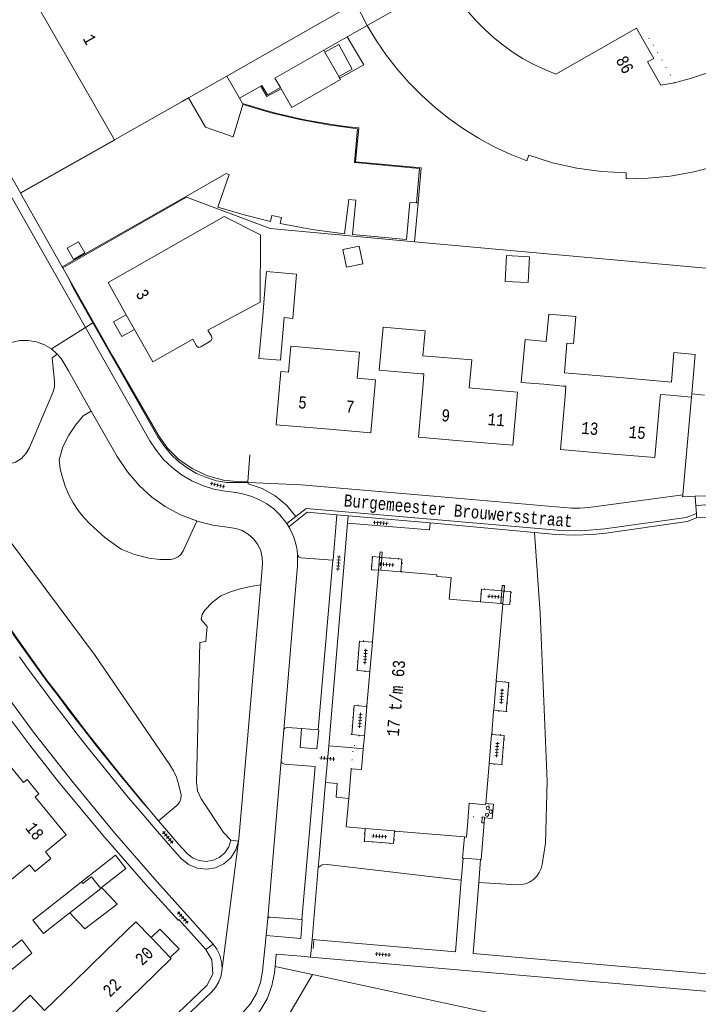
# Model space of a CAD drawing. Header units: metres. Extents: x 196790 to 198335, y 354523 to 356036.
# Tile 84 of 105: x 197660 to 197760, y 355250 to 355395. Entities that reach past the tile are written whole.
import ezdxf

# ---------------------------------------------------------------- set-up
doc = ezdxf.new("R2010")
doc.units = ezdxf.units.M
for name, pattern in [('DGN Style 1', [1.160006, 0.00193, -1.158076]), ('DGN Style 2', [186.027128, 111.616277, -74.410851]), ('DGN Style 3', [260.437979, 186.027128, -74.410851])]:
    doc.linetypes.add(name, pattern=pattern)
for name, color, linetype, lineweight in [('afdak', 252, 'DGN Style 2', 18), ('bij- of bedrijfsgebouw', 252, 'Continuous', 18), ('cultuurscheiding', 252, 'Continuous', 18), ('heg of haag', 252, 'Continuous', 18), ('hoofdgebouw', 252, 'Continuous', 18), ('huisnummer BAG', 252, 'Continuous', 18), ('kant betonverharding', 252, 'Continuous', 18), ('kant klinkerverharding', 252, 'Continuous', 18), ('kant muur (extern)', 252, 'Continuous', 18), ('kant tegelverharding', 252, 'Continuous', 18), ('molgoot', 252, 'DGN Style 3', 18), ('overig WOZ', 252, 'DGN Style 1', 18), ('raster', 252, 'Continuous', 18), ('straatnaam', 252, 'Continuous', 18), ('tuinhuis', 252, 'DGN Style 2', 18), ('verh betonsymbool', 2, 'Continuous', 0), ('verh tegelsymbool', 2, 'Continuous', 0), ('vlakafsluiter grijs', 252, 'DGN Style 2', 18), ('vlakafsluiter groen', 252, 'DGN Style 2', 18)]:
    doc.layers.add(name, color=color, linetype=linetype, lineweight=lineweight)
doc.styles.add('Style-Courier New', font='cour.ttf')

# ---------------------------------------------------------------- blocks, each defined once
blk = doc.blocks.new('S621')
at = {"layer": 'verh betonsymbool', "color": 252, "linetype": 'Continuous', "lineweight": 0}
for centre in [(-0.48, 0.24), (0.52, 0.24), (0.02, -0.26)]:
    blk.add_circle(centre, 0.25, dxfattribs=at)
blk = doc.blocks.new('S642')
at = {"layer": 'verh tegelsymbool', "color": 252}
for p, q in [((-1.12, 0), (1.12, 0)), ((-0.9, -0.25), (-0.9, 0.25)), ((-0.45, -0.25), (-0.45, 0.25)), ((0, -0.25), (0, 0.25)), ((0.45, -0.25), (0.45, 0.25)), ((0.9, -0.25), (0.9, 0.25))]:
    blk.add_line(p, q, dxfattribs=at)

msp = doc.modelspace()

# ---------------------------------------------------------------- linework, layer by layer
at = {"layer": 'afdak'}
for p, q in [((197711.504, 355394.272), (197709.795, 355397.616)), ((197711.504, 355394.272), (197711.532, 355394.288)), ((197668.919, 355262.127), (197667.682, 355263.457))]:
    msp.add_line(p, q, dxfattribs=at)
at = {"layer": 'afdak', "flags": 128}
for points in [[(197705.283, 355390.361), (197707.315, 355391.476), (197709.305, 355387.845), (197707.325, 355386.76)], [(197677.216, 355349.456), (197675.341, 355348.403), (197674.127, 355350.565), (197676.002, 355351.618)], [(197669.399, 355268.004), (197674.397, 355271.953), (197675.947, 355269.991), (197672.364, 355267.16), (197673.632, 355265.848)], [(197673.632, 355265.848), (197674.645, 355264.734), (197669.888, 355261.059), (197668.919, 355262.127)], [(197682.488, 355256.84), (197683.804, 355258.112), (197680.961, 355261.052), (197679.646, 355259.781)], [(197657.165, 355246.847), (197661.85, 355251.276), (197663.932, 355249.049)]]:
    msp.add_lwpolyline(points, dxfattribs=at)
at = {"layer": 'bij- of bedrijfsgebouw'}
for p, q in [((197705.283, 355390.361), (197705.122, 355390.645)), ((197707.325, 355386.76), (197705.283, 355390.361)), ((197707.47, 355386.504), (197707.325, 355386.76)), ((197698.715, 355385.149), (197698.822, 355384.961)), ((197696.111, 355351.476), (197696.498, 355355.94)), ((197666.538, 355265.743), (197669.399, 355268.004)), ((197669.399, 355268.004), (197669.601, 355267.749)), ((197667.682, 355263.457), (197667.322, 355263.177)), ((197668.113, 355263.792), (197667.682, 355263.457))]:
    msp.add_line(p, q, dxfattribs=at)
at = {"layer": 'bij- of bedrijfsgebouw', "flags": 128}
for points in [[(197705.122, 355390.645), (197697.924, 355386.536), (197698.715, 355385.149)], [(197698.822, 355384.961), (197700.394, 355382.203), (197707.584, 355386.302), (197707.47, 355386.504)], [(197699.259, 355351.203), (197700.537, 355351.092), (197701.103, 355357.617), (197696.677, 355358.001), (197696.498, 355355.94)], [(197699.259, 355351.203), (197698.713, 355344.907), (197695.565, 355345.18), (197696.111, 355351.476)], [(197716.693, 355343.179), (197713.304, 355343.473), (197713.851, 355349.775), (197717.215, 355349.483)], [(197737.535, 355341.372), (197734.235, 355341.658), (197734.782, 355347.959), (197737.922, 355347.687)], [(197669.601, 355267.749), (197670.862, 355268.748), (197672.271, 355267.029), (197668.113, 355263.792)], [(197666.538, 355265.743), (197662.227, 355262.338), (197663.777, 355260.376), (197667.322, 355263.177)], [(197657.527, 355256.985), (197660.618, 355259.48), (197662.101, 355257.484), (197659.09, 355255.049)]]:
    msp.add_lwpolyline(points, dxfattribs=at)
at = {"layer": 'cultuurscheiding', "flags": 128}
for points in [[(197644.768, 355332.035), (197645.71, 355331.267), (197648.161, 355329.707), (197649.288, 355329.123), (197650.517, 355328.738), (197651.795, 355328.573), (197653.063, 355328.632), (197654.492, 355328.714), (197655.915, 355328.902), (197657.321, 355329.193), (197658.698, 355329.585), (197659.652, 355329.898), (197660.529, 355330.448), (197661.245, 355331.195), (197661.745, 355332.066), (197665.186, 355340.181), (197665.406, 355340.958), (197665.428, 355341.765), (197665.085, 355345.254), (197665.826, 355345.831)], [(197670.848, 355337.416), (197669.65, 355336.746), (197668.531, 355335.363), (197667.535, 355333.889), (197666.642, 355332.128), (197666.084, 355330.233), (197666.273, 355328.923), (197666.578, 355327.619), (197667, 355326.337), (197667.534, 355325.092), (197668.177, 355323.899), (197668.919, 355322.772), (197669.75, 355321.723), (197670.659, 355320.76), (197672.843, 355318.778), (197675.242, 355317.064), (197677.227, 355316.258), (197679.301, 355315.717), (197680.939, 355315.536), (197682.587, 355315.545), (197683.142, 355315.664), (197683.664, 355315.935), (197684.095, 355316.335), (197684.395, 355316.817), (197686.387, 355321.212)], [(197646.683, 355324.637), (197650.254, 355325.12), (197650.98, 355325.146), (197651.711, 355325.026), (197652.404, 355324.762), (197653.018, 355324.374), (197654.057, 355323.676), (197655.029, 355322.879), (197655.92, 355321.992), (197656.72, 355321.03), (197671.407, 355301.388), (197682.421, 355285.242), (197682.952, 355284.364), (197683.386, 355283.427), (197683.715, 355282.449), (197683.934, 355281.446), (197684.088, 355280.881), (197684.054, 355280.265), (197683.823, 355279.694), (197683.443, 355279.248), (197680.757, 355277.02)], [(197727.953, 355267.891), (197733.616, 355267.579), (197734.223, 355267.598), (197734.848, 355267.73), (197735.459, 355267.984), (197736.021, 355268.355), (197736.502, 355268.826), (197736.879, 355269.37), (197737.14, 355269.953), (197737.287, 355270.542), (197737.793, 355273.734), (197738.046, 355282.832), (197737.037, 355307.612), (197736.185, 355319.523)], [(197695.829, 355311.781), (197694.311, 355311.569), (197692.812, 355311.231), (197691.345, 355310.767), (197689.928, 355310.185), (197688.684, 355309.203), (197687.586, 355308.06), (197687.207, 355307.417), (197687.039, 355306.69), (197687.911, 355305.642), (197687.716, 355303.471), (197686.826, 355303.301), (197686.339, 355282.682), (197686.502, 355281.415), (197687.037, 355280.255), (197690.314, 355275.288), (197691.406, 355274.133)], [(197725.385, 355268.27), (197705.603, 355270.58), (197704.902, 355270.502), (197704.306, 355270.126)]]:
    msp.add_lwpolyline(points, dxfattribs=at)
at = {"layer": 'heg of haag'}
msp.add_line((197660.388, 355369.591), (197674.254, 355377.397), dxfattribs=at)
at = {"layer": 'heg of haag', "flags": 128}
msp.add_lwpolyline([(197679.23, 355278.803), (197676.657, 355281.929), (197674.11, 355285.076), (197672.683, 355286.866), (197671.265, 355288.663), (197669.856, 355290.467), (197668.457, 355292.279), (197665.646, 355295.962), (197664.256, 355297.817), (197662.889, 355299.687), (197661.441, 355301.713), (197660.014, 355303.754), (197658.605, 355305.807), (197657.213, 355307.872), (197655.773, 355310.05), (197654.354, 355312.241), (197652.953, 355314.444), (197651.565, 355316.655), (197650.376, 355318.579), (197649.201, 355320.512), (197648.039, 355322.454), (197646.89, 355324.402)], dxfattribs=at)
at = {"layer": 'hoofdgebouw'}
for p, q in [((197709.795, 355397.616), (197690.831, 355386.828)), ((197663.279, 355396.61), (197674.254, 355377.397)), ((197685.183, 355383.614), (197690.831, 355386.828)), ((197754.808, 355385.474), (197756.84, 355385.846)), ((197684.221, 355383.067), (197685.183, 355383.614)), ((197674.254, 355377.397), (197684.221, 355383.067)), ((197676.002, 355351.618), (197677.216, 355349.456)), ((197740.969, 355347.423), (197740.591, 355343.066)), ((197719.511, 355342.935), (197716.693, 355343.179)), ((197748.211, 355342.405), (197740.591, 355343.066)), ((197740.422, 355341.121), (197737.535, 355341.372)), ((197756.356, 355341.698), (197748.211, 355342.405)), ((197727.001, 355340.799), (197726.562, 355340.837)), ((197759.341, 355339.48), (197756.188, 355339.754)), ((197759.382, 355339.954), (197759.341, 355339.48)), ((197713.177, 355313.959), (197712.285, 355303.459)), ((197713.181, 355314.002), (197713.177, 355313.959)), ((197713.526, 355313.973), (197713.181, 355314.002)), ((197716.455, 355313.724), (197713.526, 355313.973)), ((197716.605, 355313.711), (197716.455, 355313.724)), ((197721.787, 355313.271), (197716.605, 355313.711)), ((197728.217, 355309.309), (197728.151, 355309.315)), ((197731.207, 355309.062), (197728.217, 355309.309)), ((197731.519, 355309.036), (197731.207, 355309.062)), ((197731.514, 355308.974), (197731.519, 355309.036)), ((197730.542, 355297.669), (197731.514, 355308.974)), ((197712.276, 355303.353), (197711.907, 355299.019)), ((197712.285, 355303.459), (197712.276, 355303.353)), ((197711.903, 355298.975), (197711.478, 355293.963)), ((197711.907, 355299.019), (197711.903, 355298.975)), ((197730.167, 355293.303), (197730.536, 355297.597)), ((197730.536, 355297.597), (197730.542, 355297.669)), ((197711.471, 355293.883), (197711.103, 355289.553)), ((197711.478, 355293.963), (197711.471, 355293.883)), ((197729.872, 355289.857), (197730.157, 355293.185)), ((197730.157, 355293.185), (197730.167, 355293.303)), ((197711.097, 355289.479), (197710.971, 355288.004)), ((197711.103, 355289.553), (197711.097, 355289.479)), ((197729.494, 355285.471), (197729.861, 355289.735)), ((197729.861, 355289.735), (197729.872, 355289.857)), ((197710.971, 355288.004), (197710.94, 355287.637)), ((197708.789, 355280.302), (197709.163, 355284.686)), ((197728.987, 355279.564), (197729.486, 355285.374)), ((197729.486, 355285.374), (197729.494, 355285.471)), ((197728.971, 355279.383), (197728.987, 355279.564)), ((197726.404, 355277.657), (197726.337, 355276.883)), ((197711.156, 355275.885), (197711.235, 355275.878)), ((197711.235, 355275.878), (197715.544, 355275.511)), ((197715.544, 355275.511), (197715.64, 355275.503)), ((197715.64, 355275.503), (197725.849, 355274.633)), ((197658.305, 355267.736), (197661.306, 355270.18)), ((197682.488, 355256.84), (197679.646, 355259.781)), ((197672.957, 355257.789), (197668.302, 355253.281)), ((197668.302, 355253.281), (197663.932, 355249.049)), ((197673.447, 355247.791), (197678.08, 355252.285))]:
    msp.add_line(p, q, dxfattribs=at)
at = {"layer": 'hoofdgebouw', "flags": 128}
for points in [[(197721.372, 355404.212), (197723.483, 355400.532), (197725.344, 355397.666), (197726.392, 355396.316), (197727.518, 355395.029), (197728.792, 355393.732), (197730.137, 355392.51), (197731.551, 355391.368), (197733.032, 355390.314), (197734.534, 355389.375), (197736.09, 355388.527), (197737.693, 355387.772), (197739.338, 355387.112), (197751.229, 355393.894), (197752.32, 355391.961)], [(197711.532, 355394.288), (197718.165, 355398.066), (197716.349, 355401.345)], [(197711.532, 355394.288), (197712.889, 355392.033), (197714.377, 355389.863), (197715.992, 355387.785), (197717.726, 355385.805), (197719.566, 355383.939), (197721.514, 355382.185), (197723.562, 355380.55), (197725.703, 355379.039), (197727.931, 355377.657), (197730.237, 355376.409), (197732.613, 355375.3), (197735.051, 355374.334), (197735.369, 355375.171), (197738.843, 355374.05), (197742.415, 355373.237), (197746.045, 355372.741), (197749.691, 355372.567), (197749.672, 355371.671), (197752.935, 355371.756), (197756.183, 355372.081), (197756.777, 355372.167)], [(197752.32, 355391.961), (197753.752, 355389.425), (197752.845, 355388.91), (197754.808, 355385.474)], [(197756.84, 355385.846), (197759.343, 355386.501), (197761.539, 355387.271), (197763.669, 355388.209), (197765.807, 355389.359), (197767.848, 355390.672), (197770.154, 355392.446)], [(197784.213, 355387.543), (197782.008, 355385.127), (197779.633, 355382.876), (197777.102, 355380.804), (197774.428, 355378.92), (197771.619, 355377.231), (197768.696, 355375.747), (197765.673, 355374.481), (197762.563, 355373.444), (197759.692, 355372.708), (197756.777, 355372.167)], [(197677.216, 355349.456), (197679.894, 355344.688), (197685.816, 355348.05), (197686.371, 355347.034), (197686.633, 355346.816), (197686.969, 355346.878), (197688.467, 355347.778), (197688.652, 355348.11), (197688.573, 355348.482), (197688.031, 355349.33), (197695.755, 355353.469), (197695.764, 355363.412), (197690.45, 355366.097), (197673.313, 355356.405), (197676.002, 355351.618)], [(197740.969, 355347.423), (197741.912, 355347.341), (197742.262, 355351.382), (197738.272, 355351.728), (197737.922, 355347.687)], [(197717.215, 355349.483), (197720.057, 355349.236), (197719.741, 355345.591)], [(197706.338, 355346.444), (197700.245, 355346.976), (197699.911, 355343.146)], [(197710.033, 355342.263), (197710.367, 355346.093), (197706.338, 355346.444)], [(197719.741, 355345.591), (197726.919, 355344.972), (197726.562, 355340.837)], [(197756.356, 355341.698), (197756.734, 355346.055), (197759.887, 355345.782), (197759.382, 355339.954)], [(197699.911, 355343.146), (197698.8, 355343.243), (197698.116, 355335.413), (197705.36, 355334.781)], [(197719.746, 355341.425), (197719.874, 355342.904), (197719.511, 355342.935)], [(197705.36, 355334.781), (197712.063, 355334.196), (197712.747, 355342.026), (197710.033, 355342.263)], [(197719.746, 355341.425), (197719.065, 355333.595), (197726.348, 355332.961)], [(197740.682, 355339.605), (197740.811, 355341.087), (197740.422, 355341.121)], [(197726.348, 355332.961), (197732.994, 355332.383), (197733.676, 355340.223), (197727.001, 355340.799)], [(197740.682, 355339.605), (197740.007, 355331.764), (197747.242, 355331.14)], [(197756.188, 355339.754), (197754.732, 355339.872), (197754.604, 355338.395)], [(197747.242, 355331.14), (197753.93, 355330.564), (197754.604, 355338.395)], [(197723.871, 355312.87), (197721.768, 355313.037), (197721.787, 355313.271)], [(197728.151, 355309.315), (197723.619, 355309.69), (197723.871, 355312.87)], [(197709.163, 355284.686), (197710.678, 355284.557), (197710.94, 355287.637)], [(197663.16, 355279.804), (197662.588, 355280.508), (197663.091, 355280.972), (197661.374, 355283.094), (197660.838, 355282.674), (197658.702, 355285.297), (197648.423, 355276.879)], [(197708.789, 355280.302), (197708.432, 355276.117), (197711.156, 355275.885)], [(197664.07, 355272.44), (197667.127, 355274.925), (197663.16, 355279.804)], [(197728.971, 355279.383), (197726.57, 355279.589), (197726.404, 355277.657)], [(197725.849, 355274.633), (197726.152, 355274.607), (197726.337, 355276.883)], [(197664.07, 355272.44), (197664.883, 355271.439), (197662.555, 355269.546), (197661.748, 355270.54), (197661.306, 355270.18)], [(197679.646, 355259.781), (197677.406, 355262.098), (197672.957, 355257.789)], [(197678.08, 355252.285), (197682.627, 355256.696), (197682.488, 355256.84)]]:
    msp.add_lwpolyline(points, dxfattribs=at)
at = {"layer": 'kant betonverharding'}
msp.add_line((197728.807, 355277.462), (197729.932, 355277.361), dxfattribs=at)
at = {"layer": 'kant betonverharding', "flags": 128}
msp.add_lwpolyline([(197729.932, 355277.361), (197729.942, 355277.36), (197730.134, 355279.443), (197728.987, 355279.564)], dxfattribs=at)
at = {"layer": 'kant klinkerverharding'}
for p, q in [((197644.797, 355394.064), (197669.986, 355349.765)), ((197666.568, 355358.711), (197684.734, 355369.038)), ((197664.969, 355346.577), (197665.826, 355345.831)), ((197759.87, 355324.874), (197759.965, 355323.445)), ((197707.044, 355322.146), (197708.715, 355322.001)), ((197760.04, 355322.325), (197759.965, 355323.445)), ((197760.082, 355321.695), (197760.04, 355322.325)), ((197699.692, 355320.846), (197699.98, 355320.372)), ((197708.715, 355322.001), (197720.781, 355320.952)), ((197720.781, 355320.952), (197736.185, 355319.523)), ((197704.304, 355290.398), (197706.428, 355315.418)), ((197698.823, 355285.867), (197699.205, 355290.38)), ((197704.304, 355290.398), (197701.847, 355290.596)), ((197696.859, 355262.655), (197698.823, 355285.867)), ((197696.615, 355260.106), (197696.859, 355262.655))]:
    msp.add_line(p, q, dxfattribs=at)
at = {"layer": 'kant klinkerverharding', "flags": 128}
for points in [[(197718.767, 355368.129), (197719.204, 355373.184), (197709.621, 355374.08), (197710.111, 355379.043), (197705.822, 355379.608), (197701.564, 355380.398), (197697.352, 355381.41), (197693.205, 355382.64), (197691.735, 355377.88), (197687.7, 355379.292), (197685.183, 355383.614)], [(197674.254, 355377.397), (197674.259, 355377.388), (197660.415, 355369.544)], [(197684.734, 355369.038), (197690.705, 355372.432), (197691.173, 355372.289), (197689.516, 355367.478), (197693.36, 355366.343), (197697.248, 355365.367), (197697.468, 355366.248), (197698.89, 355365.944), (197698.708, 355365.065), (197703.407, 355364.18), (197708.148, 355363.564), (197708.788, 355368.612), (197709.835, 355368.526), (197709.358, 355363.448), (197717.311, 355362.701), (197717.801, 355368.178), (197718.767, 355368.129)], [(197667.297, 355361.446), (197668.237, 355359.795), (197669.889, 355360.739), (197668.947, 355362.369), (197667.297, 355361.446)], [(197669.986, 355349.765), (197679.487, 355333.057), (197680.403, 355331.639), (197681.495, 355330.308), (197682.75, 355329.095), (197684.148, 355328.029), (197685.661, 355327.135), (197687.257, 355326.428), (197688.902, 355325.917), (197690.56, 355325.602), (197692.141, 355325.393), (197693.35, 355325.186), (197694.526, 355324.84), (197695.654, 355324.358), (197696.717, 355323.746), (197697.73, 355322.997), (197698.656, 355322.142), (197699.692, 355320.846)], [(197657.015, 355346.482), (197657.973, 355347.094), (197659.076, 355347.551), (197660.286, 355347.808), (197661.545, 355347.835), (197662.786, 355347.623), (197663.944, 355347.191), (197664.969, 355346.577)], [(197670.848, 355337.416), (197667.464, 355343.36), (197666.845, 355344.463), (197666.38, 355345.18), (197665.826, 355345.831)], [(197670.848, 355337.416), (197674.657, 355330.727), (197676.156, 355328.459), (197677.929, 355326.399), (197679.747, 355324.746), (197681.754, 355323.33), (197683.989, 355322.14), (197686.35, 355321.224), (197686.387, 355321.212)], [(197693.972, 355326.872), (197701.771, 355326.555), (197721.286, 355324.885), (197741.623, 355323.124), (197742.899, 355323.084), (197744.172, 355323.185), (197758.049, 355325.052)], [(197758.049, 355325.052), (197758.013, 355324.772), (197759.87, 355324.874)], [(197699.98, 355320.372), (197702.682, 355322.525), (197707.044, 355322.146)], [(197686.387, 355321.212), (197688.767, 355320.591), (197691.24, 355320.24), (197692.162, 355320.114), (197693.096, 355319.8), (197693.987, 355319.287), (197694.771, 355318.591), (197695.395, 355317.748), (197695.827, 355316.816), (197696.057, 355315.857), (197696.101, 355314.928), (197695.829, 355311.781)], [(197760.082, 355321.695), (197760.083, 355321.673), (197758.693, 355321.135), (197746.682, 355319.43), (197745.719, 355319.308), (197744.751, 355319.215), (197742.047, 355319.109), (197739.344, 355319.23), (197736.185, 355319.523)], [(197701.259, 355316.237), (197701.182, 355316.889), (197701.078, 355317.457), (197700.691, 355318.811), (197700.127, 355320.101), (197699.98, 355320.372)], [(197699.205, 355290.38), (197701.258, 355314.652), (197701.259, 355316.237)], [(197706.428, 355315.418), (197701.736, 355315.805), (197701.422, 355315.938), (197701.259, 355316.237)], [(197695.829, 355311.781), (197692.595, 355274.367), (197692.551, 355274.008)], [(197692.551, 355274.008), (197692.162, 355272.733), (197691.409, 355271.568), (197690.362, 355270.66), (197689.153, 355270.097), (197687.838, 355269.879), (197686.46, 355270.037), (197685.181, 355270.572), (197684.14, 355271.405), (197683.479, 355272.1), (197680.251, 355275.829), (197678.289, 355278.116), (197676.346, 355280.419), (197674.423, 355282.739), (197672.52, 355285.076), (197670.639, 355287.427), (197668.778, 355289.794), (197666.938, 355292.176), (197665.118, 355294.575), (197663.478, 355296.773), (197661.854, 355298.983), (197660.252, 355301.21)], [(197657.005, 355297.247), (197662.47, 355289.866), (197668.149, 355282.648), (197674.261, 355275.255), (197680.566, 355268.025), (197688.829, 355258.803)], [(197701.847, 355290.596), (197699.745, 355290.765), (197699.398, 355290.681), (197699.205, 355290.38)], [(197701.901, 355262.435), (197703.841, 355284.995), (197699.303, 355285.352), (197698.958, 355285.512), (197698.823, 355285.867)], [(197701.901, 355262.435), (197697.202, 355262.823), (197697.007, 355262.786), (197696.859, 355262.655)], [(197696.615, 355260.106), (197696.102, 355254.822), (197695.79, 355253.146), (197695.181, 355251.526), (197694.295, 355250.038), (197693.181, 355248.748), (197690.2, 355245.852), (197689.646, 355245.234), (197689.17, 355244.524), (197688.793, 355243.736), (197688.532, 355242.892)], [(197688.829, 355258.803), (197689.374, 355258.072), (197689.798, 355257.206), (197690.058, 355256.238), (197690.121, 355255.217)], [(197690.121, 355255.217), (197689.979, 355254.204), (197689.646, 355253.258), (197689.156, 355252.428), (197688.556, 355251.741), (197683.518, 355246.922)]]:
    msp.add_lwpolyline(points, dxfattribs=at)
at = {"layer": 'kant muur (extern)'}
for p, q in [((197713.181, 355314.002), (197713.338, 355315.854)), ((197713.338, 355315.854), (197713.34, 355315.877)), ((197713.674, 355315.827), (197713.338, 355315.854)), ((197713.34, 355315.877), (197713.344, 355315.925)), ((197713.526, 355313.973), (197713.674, 355315.827)), ((197713.68, 355315.897), (197713.674, 355315.827)), ((197731.207, 355309.062), (197731.363, 355310.895)), ((197731.363, 355310.895), (197731.365, 355310.916)), ((197731.677, 355310.868), (197731.363, 355310.895)), ((197731.365, 355310.916), (197731.371, 355310.985)), ((197731.519, 355309.036), (197731.677, 355310.868)), ((197731.685, 355310.959), (197731.677, 355310.868)), ((197728.74, 355276.686), (197728.806, 355277.45)), ((197728.806, 355277.45), (197728.807, 355277.462)), ((197728.219, 355271.304), (197725.641, 355271.497))]:
    msp.add_line(p, q, dxfattribs=at)
at = {"layer": 'kant muur (extern)', "flags": 128}
for points in [[(197698.715, 355385.149), (197696.808, 355384.068), (197695.996, 355385.439), (197695.825, 355385.34)], [(197695.825, 355385.34), (197696.728, 355383.784), (197698.822, 355384.961)], [(197713.344, 355315.925), (197713.407, 355316.663), (197713.738, 355316.633), (197713.68, 355315.897)], [(197731.371, 355310.985), (197731.434, 355311.725), (197731.748, 355311.7), (197731.685, 355310.959)], [(197728.487, 355277.477), (197728.422, 355276.713), (197728.74, 355276.686)], [(197728.807, 355277.462), (197728.815, 355277.553), (197728.496, 355277.58), (197728.487, 355277.477)], [(197728.74, 355276.686), (197728.309, 355271.297), (197728.219, 355271.304)], [(197725.641, 355271.497), (197725.589, 355271.501), (197725.849, 355274.633)]]:
    msp.add_lwpolyline(points, dxfattribs=at)
at = {"layer": 'kant tegelverharding'}
for p, q in [((197643.51, 355399.302), (197660.388, 355369.591)), ((197660.388, 355369.591), (197660.415, 355369.544)), ((197660.415, 355369.544), (197666.568, 355358.711)), ((197666.568, 355358.711), (197666.649, 355358.569)), ((197701.02, 355321.89), (197699.692, 355320.846)), ((197708.623, 355320.914), (197705.86, 355288.086)), ((197708.715, 355322.001), (197708.623, 355320.914)), ((197705.86, 355288.086), (197709.426, 355287.771)), ((197709.426, 355287.771), (197710.94, 355287.637)), ((197705.375, 355282.672), (197704.432, 355271.609)), ((197680.757, 355277.02), (197679.23, 355278.803)), ((197704.432, 355271.609), (197704.306, 355270.126)), ((197725.465, 355269.273), (197725.641, 355271.497)), ((197727.953, 355267.891), (197728.219, 355271.304)), ((197704.306, 355270.126), (197703.402, 355259.508)), ((197725.385, 355268.27), (197725.465, 355269.273)), ((197777.133, 355250.513), (197703.182, 355256.92))]:
    msp.add_line(p, q, dxfattribs=at)
at = {"layer": 'kant tegelverharding', "flags": 128}
for points in [[(197666.649, 355358.569), (197667.577, 355356.86), (197668.264, 355355.379), (197671.07, 355350.454)], [(197671.07, 355350.454), (197680.667, 355333.615), (197681.512, 355332.324), (197682.519, 355331.114), (197683.676, 355330.013), (197684.961, 355329.049), (197686.352, 355328.243), (197687.817, 355327.609), (197689.324, 355327.156), (197690.843, 355326.883), (197693.972, 355326.872)], [(197701.02, 355321.89), (197699.627, 355323.533), (197697.937, 355324.925), (197696.027, 355325.993), (197693.99, 355326.694), (197693.972, 355326.872)], [(197679.23, 355278.803), (197678.366, 355279.819), (197676.708, 355281.795), (197675.065, 355283.784), (197673.439, 355285.786), (197671.571, 355288.124), (197669.721, 355290.476), (197667.891, 355292.843), (197666.082, 355295.227), (197664.442, 355297.423), (197662.817, 355299.631), (197659.644, 355304.102), (197656.624, 355308.64), (197653.685, 355313.231), (197652.215, 355315.553), (197650.758, 355317.882), (197649.314, 355320.22), (197647.883, 355322.566), (197646.683, 355324.637)], [(197811, 355320.921), (197763.6, 355324.861), (197761.735, 355324.942), (197759.87, 355324.874)], [(197824.26, 355318.435), (197762.548, 355323.549), (197761.253, 355323.577), (197759.965, 355323.445)], [(197706.428, 355315.418), (197706.503, 355315.416), (197707.044, 355322.146)], [(197708.623, 355320.914), (197720.693, 355319.898), (197720.781, 355320.952)], [(197793.104, 355319.213), (197763.074, 355321.736), (197761.577, 355321.789), (197760.082, 355321.695)], [(197712.143, 355314.09), (197712.319, 355315.971), (197713.34, 355315.877)], [(197713.674, 355315.827), (197716.613, 355315.576), (197716.455, 355313.724)], [(197713.177, 355313.959), (197712.138, 355314.033), (197712.143, 355314.09)], [(197731.365, 355310.916), (197728.37, 355311.163), (197728.217, 355309.309)], [(197732.544, 355308.948), (197732.686, 355310.822), (197731.677, 355310.868)], [(197731.514, 355308.974), (197732.542, 355308.927), (197732.544, 355308.948)], [(197711.907, 355299.019), (197710.061, 355299.185), (197710.388, 355303.507), (197712.276, 355303.353)], [(197730.167, 355293.303), (197732.013, 355293.106), (197732.408, 355297.412), (197730.536, 355297.597)], [(197657.637, 355293.677), (197661.765, 355288.151), (197666.031, 355282.731), (197672.524, 355274.887), (197679.236, 355267.229), (197683.677, 355262.329), (197683.757, 355262.439), (197687.704, 355258.018)], [(197711.103, 355289.553), (197709.241, 355289.724), (197709.61, 355294.005), (197711.471, 355293.883)], [(197701.847, 355290.596), (197701.619, 355287.83), (197704.116, 355287.634), (197704.374, 355290.378), (197704.304, 355290.398)], [(197729.494, 355285.471), (197731.37, 355285.303), (197731.708, 355289.585), (197729.861, 355289.735)], [(197708.789, 355280.302), (197706.942, 355280.502), (197707.09, 355282.521), (197705.375, 355282.672)], [(197680.757, 355277.02), (197683.749, 355273.524), (197684.982, 355272.187), (197685.775, 355271.556), (197686.746, 355271.149), (197687.791, 355271.027), (197688.792, 355271.188), (197689.713, 355271.609), (197690.515, 355272.291), (197691.097, 355273.168), (197691.406, 355274.133)], [(197715.544, 355275.511), (197715.376, 355273.653), (197711.103, 355274.026), (197711.235, 355275.878)], [(197692.551, 355274.008), (197691.408, 355274.147), (197691.406, 355274.133)], [(197703.402, 355259.508), (197724.543, 355257.674), (197725.385, 355268.27)], [(197777.351, 355253.087), (197727.139, 355257.46), (197727.953, 355267.891)], [(197696.615, 355260.106), (197701.709, 355259.663), (197701.952, 355262.426), (197701.901, 355262.435)], [(197687.704, 355258.018), (197688.627, 355256.498), (197688.783, 355254.399), (197687.861, 355252.742), (197682.5, 355247.595)], [(197703.182, 355256.92), (197701.792, 355257.04), (197698.11, 355257.351), (197697.93, 355255.517)], [(197697.93, 355255.517), (197697.84, 355254.597), (197697.478, 355252.657), (197696.773, 355250.782), (197695.749, 355249.059), (197694.46, 355247.565), (197691.348, 355244.535), (197690.637, 355243.611), (197690.203, 355242.473)]]:
    msp.add_lwpolyline(points, dxfattribs=at)
at = {"layer": 'molgoot', "flags": 128}
msp.add_lwpolyline([(197701.02, 355321.89), (197702.511, 355323.063), (197720.858, 355321.464), (197739.554, 355319.865), (197743.05, 355319.76), (197746.536, 355320.051), (197758.539, 355321.743), (197760.04, 355322.325)], dxfattribs=at)
at = {"layer": 'overig WOZ'}
for p, q in [((197712.143, 355314.09), (197713.181, 355314.002)), ((197732.544, 355308.948), (197731.519, 355309.036)), ((197709.163, 355284.686), (197709.426, 355287.771)), ((197728.487, 355277.477), (197726.404, 355277.657)), ((197728.74, 355276.686), (197728.806, 355277.45))]:
    msp.add_line(p, q, dxfattribs=at)
at = {"layer": 'overig WOZ', "flags": 128}
for points in [[(197756.84, 355385.846), (197753.13, 355392.418), (197752.32, 355391.961)], [(197713.344, 355315.925), (197713.407, 355316.663), (197713.738, 355316.633), (197713.68, 355315.897)], [(197713.344, 355315.925), (197712.248, 355316.019), (197712.085, 355314.095), (197712.143, 355314.09)], [(197716.605, 355313.711), (197716.769, 355315.634), (197713.68, 355315.897)], [(197731.371, 355310.985), (197728.31, 355311.238), (197728.151, 355309.315)], [(197731.371, 355310.985), (197731.434, 355311.725), (197731.748, 355311.7), (197731.685, 355310.959)], [(197731.685, 355310.959), (197732.781, 355310.868), (197732.615, 355308.942), (197732.544, 355308.948)], [(197712.285, 355303.459), (197710.363, 355303.622), (197709.981, 355299.138), (197711.903, 355298.975)], [(197730.542, 355297.669), (197732.465, 355297.504), (197732.08, 355293.02), (197730.157, 355293.185)], [(197711.478, 355293.963), (197709.555, 355294.126), (197709.174, 355289.643), (197711.097, 355289.479)], [(197729.872, 355289.857), (197731.794, 355289.692), (197731.409, 355285.209), (197729.486, 355285.374)], [(197710.971, 355288.004), (197709.457, 355288.133), (197709.426, 355287.771)], [(197729.932, 355277.361), (197730.097, 355279.287), (197728.971, 355279.383)], [(197728.487, 355277.477), (197728.422, 355276.713), (197728.74, 355276.686)], [(197728.806, 355277.45), (197729.931, 355277.353), (197729.932, 355277.361)], [(197715.64, 355275.503), (197715.476, 355273.58), (197710.993, 355273.962), (197711.156, 355275.885)]]:
    msp.add_lwpolyline(points, dxfattribs=at)
at = {"layer": 'raster'}
for p, q in [((197708.575, 355392.608), (197711.504, 355394.272)), ((197711.504, 355394.272), (197711.532, 355394.288)), ((197705.122, 355390.645), (197708.575, 355392.608)), ((197692.687, 355383.556), (197690.831, 355386.828)), ((197692.687, 355383.556), (197695.825, 355385.34)), ((197684.889, 355368.979), (197666.649, 355358.569)), ((197718.479, 355362.398), (197719.006, 355368.117)), ((197759.382, 355339.954), (197761.266, 355339.793)), ((197703.571, 355258.202), (197703.67, 355259.356)), ((197693.364, 355237.166), (197703.459, 355254.341))]:
    msp.add_line(p, q, dxfattribs=at)
at = {"layer": 'raster', "flags": 128}
for points in [[(197781.137, 355402.922), (197785.3, 355405.173), (197787.677, 355400.704), (197789.815, 355401.803), (197796.688, 355396.676), (197794.458, 355393.481), (197767.955, 355357.898), (197718.479, 355362.398)], [(197708.575, 355392.608), (197711.005, 355388.493), (197707.47, 355386.504)], [(197710.277, 355379.164), (197708.739, 355379.338), (197707.26, 355379.533), (197705.784, 355379.754), (197704.312, 355380.001), (197702.836, 355380.276), (197701.365, 355380.578), (197699.9, 355380.905), (197698.44, 355381.258), (197697.101, 355381.606), (197695.768, 355381.978), (197694.442, 355382.373), (197693.122, 355382.789), (197692.687, 355383.556)], [(197719.006, 355368.117), (197719.481, 355373.272), (197709.778, 355374.187), (197710.277, 355379.164)], [(197718.479, 355362.398), (197697.204, 355364.333), (197684.889, 355368.979)], [(197666.649, 355358.569), (197673.954, 355345.577), (197680.704, 355333.915), (197682.084, 355331.935), (197683.808, 355330.25), (197685.828, 355328.926), (197687.992, 355327.856), (197690.315, 355327.238), (197692.698, 355326.971), (197693.918, 355326.973), (197694.208, 355330.995)], [(197703.459, 355254.341), (197770.722, 355239.817), (197767.992, 355206.627)]]:
    msp.add_lwpolyline(points, dxfattribs=at)
at = {"layer": 'tuinhuis'}
for p, q in [((197732.057, 355360.349), (197731.847, 355356.551)), ((197735.45, 355360.161), (197732.057, 355360.349)), ((197735.24, 355356.363), (197735.45, 355360.161)), ((197731.847, 355356.551), (197735.24, 355356.363))]:
    msp.add_line(p, q, dxfattribs=at)
at = {"layer": 'tuinhuis', "flags": 128}
msp.add_lwpolyline([(197707.915, 355361.231), (197710.338, 355361.733), (197710.872, 355359.158), (197708.449, 355358.656), (197707.915, 355361.231)], dxfattribs=at)
at = {"layer": 'vlakafsluiter grijs'}
for p, q in [((197664.969, 355346.577), (197669.986, 355349.765)), ((197669.986, 355349.765), (197671.07, 355350.454)), ((197705.86, 355288.086), (197705.375, 355282.672)), ((197690.121, 355255.217), (197692.551, 355274.008)), ((197687.704, 355258.018), (197688.829, 355258.803)), ((197703.182, 355256.92), (197703.402, 355259.508))]:
    msp.add_line(p, q, dxfattribs=at)
at = {"layer": 'vlakafsluiter groen'}
for p, q in [((197684.734, 355369.038), (197684.889, 355368.979)), ((197719.006, 355368.117), (197718.767, 355368.129)), ((197758.049, 355325.052), (197759.341, 355339.48)), ((197703.459, 355254.341), (197697.93, 355255.517))]:
    msp.add_line(p, q, dxfattribs=at)

# ---------------------------------------------------------------- block references
at = {"layer": 'verh betonsymbool', "color": 7, "linetype": 'Continuous', "lineweight": 0, "rotation": 84.72259391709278}
msp.add_blockref('S621', (197729.475, 355278.357), dxfattribs=at)
at = {"layer": 'verh tegelsymbool'}
for p, rotation in [((197689.449, 355326.507), 165.6442150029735), ((197713.492, 355320.925), 355.1792339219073), ((197707.27, 355315.02), 265.1792339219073), ((197714.367, 355314.799), 175.6979888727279), ((197730.387, 355310.05), 175.6979888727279), ((197711.236, 355301.228), 265.6979888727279), ((197731.338, 355295.371), 265.6979888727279), ((197710.466, 355291.826), 265.6979888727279), ((197730.645, 355287.511), 265.6979888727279), ((197705.652, 355286.2), 354.9508335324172), ((197682.125, 355274.567), 130.9057260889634), ((197713.316, 355274.718), 355.0079188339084), ((197684.323, 355262.736), 311.8381492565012), ((197713.815, 355257.304), 175.0650140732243)]:
    msp.add_blockref('S642', p, dxfattribs=dict(at, rotation=rotation))

# ---------------------------------------------------------------- texts
at = {"layer": 'huisnummer BAG', "style": 'Style-Courier New', "width": 0.694444}
for s, rotation, p in [('1', 299.74488, (197669.522, 355392.345)), ('86', 299.46071, (197748.105, 355389.148)), ('3', 299.61691, (197677.324, 355354.724)), ('5', 354.89376, (197701.282, 355337.847)), ('7', 354.89376, (197708.297, 355337.223)), ('9', 355.24111, (197722.399, 355335.942)), ('11', 355.24111, (197729.211, 355335.378)), ('13', 355.00792, (197743.02, 355334.093)), ('15', 355.00792, (197750.001, 355333.483)), ('17 t/m 63', 85.06501, (197716.173, 355289.39)), ('18', 308.74928, (197661.025, 355275.915)), ('20', 44.0276, (197678.355, 355255.553)), ('22', 44.0276, (197673.596, 355250.903))]:
    msp.add_text(s, height=1.8, rotation=rotation, dxfattribs=at).set_placement(p)
at = {"layer": 'straatnaam', "style": 'Style-Courier New', "width": 0.694444}
msp.add_text('Burgemeester Brouwersstraat', height=1.8, rotation=354.77964, dxfattribs=at).set_placement((197708.013, 355323.368))

doc.saveas('drawing.dxf')
